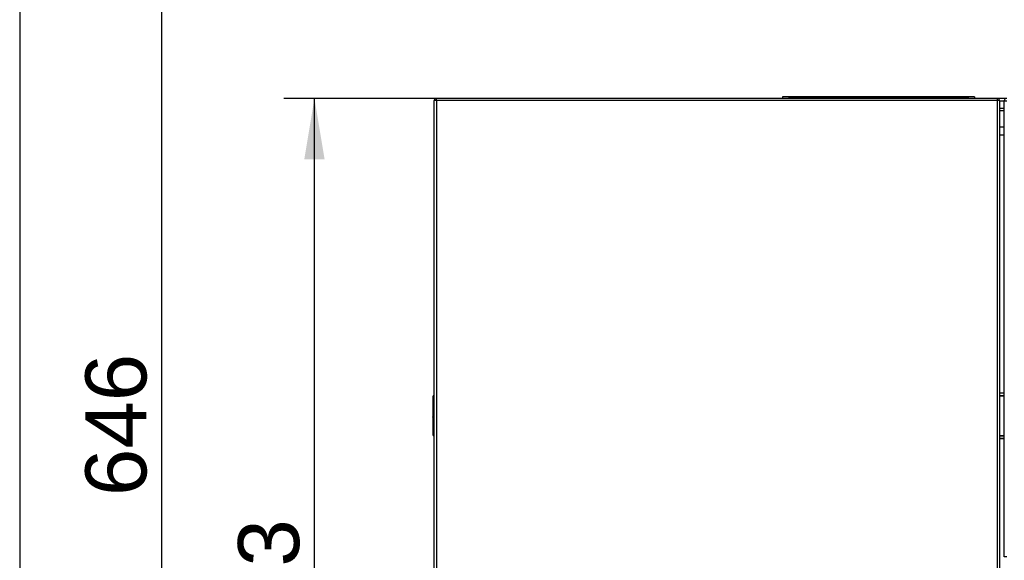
# Model space of a CAD drawing. Header units: millimetres. Extents: x 0 to 287, y 0 to 200.
# Tile 8 of 38: x 10 to 58, y 131 to 157. Entities that reach past the tile are written whole.
import ezdxf
from ezdxf.enums import TextEntityAlignment as Align

# ---------------------------------------------------------------- set-up
doc = ezdxf.new("R2010")
doc.units = ezdxf.units.MM
for name, color, linetype in [('134.133_BW4_CTM-', 7, 'Continuous'), ('Marges', 7, 'Continuous'), ('Standard', 7, 'Continuous')]:
    doc.layers.add(name, color=color, linetype=linetype)
doc.styles.add('SEACAD_Arial', font='arial.ttf')
doc.dimstyles.new('ISO', dxfattribs={"dimtxt": 3, "dimasz": 3, "dimexe": 1.5, "dimexo": 0, "dimgap": 0.75, "dimtad": 1, "dimlfac": 10, "dimtxsty": 'SEACAD_Arial', "dimblk1": '_SE_FILLED', "dimblk2": '_SE_FILLED', "dimsah": 1, "dimcen": 1.5, "dimazin": 0, "dimtfac": 0.7, "dimtdec": 3, "dimtmove": 0, "dimatfit": 3, "dimfxl": 1, "dimarcsym": 0})

# ---------------------------------------------------------------- blocks, each defined once
blk = doc.blocks.new('SE1')
at = {"layer": '134.133_BW4_CTM-', "color": 7, "linetype": 'Continuous'}
for p, q in [((30.36, 114.986), (30.36, 153.336)), ((30.46, 153.336), (30.36, 153.336)), ((30.458, 153.434), (30.458, 153.434)), ((30.458, 153.434), (30.46, 153.434)), ((58.01, 153.436), (30.46, 153.436)), ((30.46, 153.336), (30.46, 153.436)), ((30.46, 153.336), (30.46, 114.986)), ((58.01, 153.336), (30.46, 153.336)), ((47.77, 153.504), (47.45, 153.504)), ((47.45, 153.504), (47.45, 153.436)), ((47.77, 153.514), (47.77, 153.504)), ((47.77, 153.514), (56.57, 153.514)), ((56.57, 153.504), (47.77, 153.504)), ((47.77, 153.504), (47.77, 153.436)), ((56.57, 153.514), (56.57, 153.504)), ((56.89, 153.504), (56.57, 153.504)), ((56.57, 153.504), (56.57, 153.436)), ((56.89, 153.504), (56.89, 153.436)), ((58.01, 153.336), (58.01, 153.436)), ((58.468, 153.436), (58.01, 153.436)), ((58.01, 153.433), (58.013, 153.433)), ((58.01, 114.986), (58.01, 153.336)), ((58.11, 153.336), (58.01, 153.336)), ((58.11, 153.336), (58.11, 114.986)), ((58.11, 153.318), (58.35, 153.318)), ((58.35, 130.904), (58.35, 153.318)), ((58.35, 153.318), (58.468, 153.318)), ((58.35, 152.936), (58.11, 152.936)), ((58.11, 152.836), (58.35, 152.836)), ((58.35, 152.026), (58.11, 152.026)), ((58.11, 151.636), (58.35, 151.636)), ((30.295, 138.775), (30.295, 136.897)), ((58.35, 138.956), (58.11, 138.956)), ((58.11, 138.836), (58.35, 138.836)), ((58.11, 138.816), (58.35, 138.816)), ((30.294, 138.065), (30.294, 138.063)), ((30.294, 138.063), (30.294, 138.058)), ((30.294, 138.058), (30.294, 137.562)), ((30.294, 138.057), (30.294, 138.057)), ((30.294, 138.057), (30.294, 138.057)), ((30.294, 137.831), (30.294, 137.842)), ((30.294, 137.834), (30.294, 137.834)), ((30.294, 137.772), (30.294, 137.793)), ((30.294, 137.582), (30.294, 137.582)), ((30.294, 137.562), (30.294, 137.534)), ((30.294, 137.534), (30.294, 137.516)), ((30.294, 137.516), (30.294, 137.512)), ((30.294, 137.512), (30.294, 137.297)), ((30.294, 137.297), (30.294, 137.295)), ((30.294, 137.295), (30.294, 137.29)), ((30.294, 137.29), (30.294, 137.289)), ((30.294, 137.289), (30.294, 137.289)), ((30.294, 137.289), (30.294, 137.288)), ((58.35, 136.856), (58.11, 136.856)), ((58.35, 136.847), (58.11, 136.847)), ((58.35, 136.836), (58.11, 136.836)), ((58.11, 136.736), (58.35, 136.736)), ((58.11, 136.716), (58.35, 136.716)), ((58.468, 130.904), (58.35, 130.904))]:
    blk.add_line(p, q, dxfattribs=at)
for centre, radius, start, end in [((30.458, 153.336), 0.098, 90, 180), ((30.48, 153.316), 0.12, 100.4753, 170.4059), ((47.495, 153.439), 0.075, 60.0736, 90), ((56.845, 153.439), 0.075, 90, 119.9264), ((58.013, 153.336), 0.097, 0, 90), ((58.468, 153.318), 0.118, 93.4355, 180), ((30.345, 138.775), 0.05, 90.5, 180), ((30.345, 136.897), 0.05, 180, 269.5)]:
    blk.add_arc(centre, radius, start, end, dxfattribs=at)
for points, knots in [([(30.295, 138.774), (30.295, 138.774), (30.306, 138.774), (30.334, 138.775), (30.346, 138.775), (30.36, 138.775)], [0, 0, 0, 0, 0.5, 0.5, 0.7709166, 0.7709166, 0.7709166, 0.7709166]), ([(30.36, 136.897), (30.346, 136.897), (30.334, 136.897), (30.306, 136.897), (30.295, 136.897), (30.295, 136.897)], [0.2290834, 0.2290834, 0.2290834, 0.2290834, 0.5, 0.5, 1, 1, 1, 1])]:
    blk.add_open_spline(points, degree=3, knots=knots, dxfattribs=at)
blk = doc.blocks.new('DMBLK18')
at = {"layer": 'Standard', "linetype": 'Continuous'}
for points in [[(16.473, 166.69), (17.473, 166.69), (16.973, 169.69)], [(16.473, 108.136), (16.973, 105.136), (17.473, 108.136)]]:
    blk.add_hatch(color=7, dxfattribs=at).paths.add_polyline_path(points)
at = {"layer": 'Standard', "color": 7, "linetype": 'Continuous'}
for p, q in [((61.052, 169.69), (15.473, 169.69)), ((16.973, 105.136), (16.973, 169.69)), ((31.82, 105.136), (15.473, 105.136))]:
    blk.add_line(p, q, dxfattribs=at)
at = {"layer": 'Standard', "color": 7, "linetype": 'Continuous', "style": 'SEACAD_Arial'}
blk.add_text('646', height=3, rotation=90, dxfattribs=at).set_placement((13.223, 133.891), align=Align.TOP_LEFT)
blk = doc.blocks.new('_SE_FILLED')
at = {"color": 0}
blk.add_line((0, 0), (-1, 0), dxfattribs=at)
blk.add_solid([(0, 0), (-1, -0.1665), (-1, 0.1665), (0, 0)], dxfattribs=at)
blk = doc.blocks.new('DMBLK19')
at = {"layer": 'Standard', "linetype": 'Continuous'}
for points in [[(23.973, 150.436), (24.973, 150.436), (24.473, 153.436)], [(23.973, 108.136), (24.473, 105.136), (24.973, 108.136)]]:
    blk.add_hatch(color=7, dxfattribs=at).paths.add_polyline_path(points)
at = {"layer": 'Standard', "color": 7, "linetype": 'Continuous'}
for p, q in [((30.46, 153.436), (22.973, 153.436)), ((24.473, 105.136), (24.473, 153.436)), ((31.82, 105.136), (22.973, 105.136))]:
    blk.add_line(p, q, dxfattribs=at)
at = {"layer": 'Standard', "color": 7, "linetype": 'Continuous', "style": 'SEACAD_Arial'}
blk.add_text('483', height=3, rotation=90, dxfattribs=at).set_placement((20.723, 125.764), align=Align.TOP_LEFT)

msp = doc.modelspace()

# ---------------------------------------------------------------- linework, layer by layer
at = {"layer": 'Marges', "color": 7, "linetype": 'Continuous'}
msp.add_line((10, 200), (10, 10), dxfattribs=at)

# ---------------------------------------------------------------- block references
at = {"layer": 'Standard'}
msp.add_blockref('SE1', (0, 0), dxfattribs=at)

# ---------------------------------------------------------------- dimensions: what is measured, and where the dimension line sits
at = {"layer": 'Standard', "color": 7, "linetype": 'Continuous'}
for base, p2, picture, middle in [((16.9729, 169.6899), (61.0524, 169.6899), 'DMBLK18', (16.9729, 137.4128)), ((24.4729, 153.4357), (30.4598, 153.4357), 'DMBLK19', (24.4729, 129.2857))]:
    dim = msp.add_linear_dim(base=base, p1=(31.8198, 105.1357), p2=p2, angle=90, text='\\A1;<>', dimstyle='ISO', override={"dimdec": 0}, dxfattribs=at)
    dim.commit()
    dim.dimension.update_dxf_attribs({"geometry": picture, "text_midpoint": middle, "dimtype": 160})

doc.saveas('drawing.dxf')
